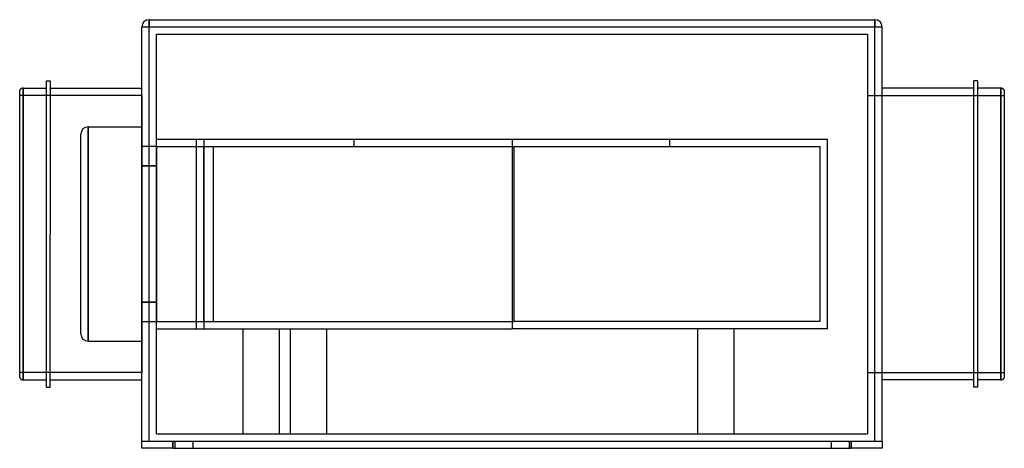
# Model space of a CAD drawing. Header units: millimetres. Extents: x -270 to 270, y -118 to 118.
import ezdxf

# ---------------------------------------------------------------- set-up
doc = ezdxf.new("R2010")
doc.units = ezdxf.units.MM
doc.layers.add('HIDDEN', color=7, linetype='Continuous')
doc.layers.add('THICK', color=7, linetype='Continuous')

msp = doc.modelspace()

# ---------------------------------------------------------------- linework, layer by layer
at = {"layer": 'HIDDEN'}
for p, q in [((-203, 113.5), (-199, 113.5)), ((-203, 113.5), (-203, 113.5)), ((-199, 117.5), (-199, 113.5)), ((-199, 117.5), (-199, 117.5)), ((-199, 113.5), (199, 113.5)), ((-199, -113.5), (-199, 113.5)), ((199, 117.5), (199, 113.5)), ((199, 117.5), (199, 117.5)), ((199, 113.5), (203, 113.5)), ((199, -113.5), (199, 113.5)), ((203, 113.5), (203, 113.5)), ((-195, 109.5), (-195, 109.5)), ((-195, -109.5), (-195, 109.5)), ((-195, 109.5), (195, 109.5)), ((195, 109.5), (195, -109.5)), ((195, 109.5), (195, 109.5)), ((-203, 76), (-270, 76)), ((-268.1, 80), (-268.1, 0)), ((-203, 76), (-203, 0)), ((195, 76), (270, 76)), ((268.1, 0), (268.1, 80)), ((-236.5, -54.75), (-236.5, 54.75)), ((-236.5, 54.75), (-236.5, 54.75)), ((-232.5, 58.75), (-232.5, -58.75)), ((-232.5, -58.75), (-232.5, 58.75)), ((-232.5, 58.75), (-232.5, 58.75)), ((-232.5, 58.75), (-203, 58.75)), ((-203, 58.75), (-203, 58.75)), ((-195, 52), (-195, 52)), ((-195, 52), (0, 52)), ((-173, -52), (-173, 52)), ((-169, 52), (-169, -52)), ((-86.5, 48), (-86.5, 52)), ((0, 52), (173, 52)), ((0, 52), (0, -52)), ((86.5, 48), (86.5, 52)), ((173, -52), (173, 52)), ((-195, 47.9), (-203, 47.9)), ((-203, 47.9), (-203, 47.9)), ((-195, 48), (1, 48)), ((-195, 48), (-195, 48)), ((-195, 48), (-195, -48)), ((-195, 47.9), (-195, 47.9)), ((-169, -48), (-169, 48)), ((-163.95, 48), (-163.95, -48)), ((1, 48), (169, 48)), ((1, 48), (1, 48)), ((1, 48), (1, -48)), ((169, -48), (169, 48)), ((-203, 37.32), (-195, 37.32)), ((-195, 37.32), (-203, 37.32)), ((-268.1, 0), (-268.1, -80)), ((-203, 0), (-203, -76)), ((268.1, -80), (268.1, 0)), ((-203, -37.32), (-195, -37.32)), ((-195, -37.32), (-203, -37.32)), ((-203, -47.9), (-195, -47.9)), ((-203, -47.9), (-203, -47.9)), ((-195, -47.9), (-195, -47.9)), ((-195, -48), (1, -48)), ((-195, -48), (-195, -48)), ((169, -48), (1, -48)), ((1, -48), (1, -48)), ((-195, -52), (0, -52)), ((-195, -52), (-195, -52)), ((-147.7, -52), (-147.7, -109.5)), ((-127.7, -52), (-127.7, -109.5)), ((-121.72, -52), (-121.72, -109.5)), ((-101.72, -52), (-101.72, -109.5)), ((173, -52), (0, -52)), ((101.72, -52), (101.72, -109.5)), ((101.72, -52), (101.72, -109.5)), ((121.72, -52), (121.72, -109.5)), ((121.72, -52), (121.72, -109.5)), ((-236.5, -54.75), (-236.5, -54.75)), ((-232.5, -58.75), (-203, -58.75)), ((-232.5, -58.75), (-232.5, -58.75)), ((-203, -58.75), (-203, -58.75)), ((-203, -76), (-270, -76)), ((195, -76), (270, -76)), ((-195, -109.5), (-195, -109.5)), ((-195, -109.5), (195, -109.5)), ((195, -109.5), (195, -109.5)), ((-203, -113.5), (-203, -113.5)), ((-203, -113.5), (-203, -113.5)), ((-203, -117.5), (-203, -117.5)), ((-186, -117.5), (-186, -113.5)), ((-185, -113.5), (-185, -117.5)), ((-185, -113.5), (-185, -117.5)), ((-175, -113.5), (-175, -117.5)), ((-175, -113.5), (-175, -117.5)), ((175, -113.5), (175, -117.5)), ((175, -113.5), (175, -117.5)), ((185, -113.5), (185, -117.5)), ((185, -113.5), (185, -117.5)), ((186, -113.5), (186, -117.5)), ((203, -113.5), (203, -113.5)), ((203, -113.5), (203, -113.5)), ((203, -117.5), (203, -117.5))]:
    msp.add_line(p, q, dxfattribs=at)
for centre, major_axis in [((-232.5, 54.75), (-4, 0)), ((-232.5, -54.75), (0, -4))]:
    msp.add_ellipse(centre, major_axis=major_axis, ratio=1, start_param=-1.570796, end_param=0, dxfattribs=at)
at = {"layer": 'THICK'}
for p, q in [((-203, 113.5), (-199, 113.5)), ((-203, -113.5), (-203, 113.5)), ((-199, 117.5), (199, 117.5)), ((-199, 113.5), (-199, 117.5)), ((-199, 113.5), (199, 113.5)), ((-199, -113.5), (-199, 113.5)), ((199, 113.5), (199, 117.5)), ((199, 113.5), (203, 113.5)), ((199, -113.5), (199, 113.5)), ((203, -113.5), (203, 113.5)), ((-255.25, 0), (-255.25, 84)), ((-255.25, 84), (-253.25, 84)), ((-253.25, 84), (-253.25, 0)), ((253.25, 0), (253.25, 84)), ((255.25, 84), (253.25, 84)), ((255.25, 84), (255.25, 0)), ((-270, -78.62), (-270, 78.62)), ((-268.1, 0), (-268.1, 80)), ((-268.1, 80), (-255.25, 80)), ((-253.25, 80), (-203, 80)), ((253.25, 80), (203, 80)), ((268.1, 80), (255.25, 80)), ((268.1, 80), (268.1, 0)), ((270, 78.62), (270, 0)), ((-255.25, -84), (-255.25, 0)), ((-253.25, -84), (-253.25, 0)), ((255.25, 0), (255.25, -84)), ((-268.1, -80), (-268.1, 0)), ((253.25, -84), (253.25, 0)), ((268.1, 0), (268.1, -80)), ((270, 0), (270, -78.62)), ((-268.1, -80), (-255.25, -80)), ((-253.25, -80), (-203, -80)), ((253.25, -80), (203, -80)), ((268.1, -80), (255.25, -80)), ((-255.25, -84), (-253.25, -84)), ((255.25, -84), (253.25, -84)), ((-203, -113.5), (-186, -113.5)), ((-203, -117.5), (-203, -113.5)), ((-186, -117.5), (-203, -117.5)), ((-186, -113.5), (186, -113.5)), ((-186, -113.5), (-186, -117.5)), ((-186, -117.5), (186, -117.5)), ((186, -113.5), (203, -113.5)), ((186, -117.5), (186, -113.5)), ((203, -117.5), (186, -117.5)), ((203, -113.5), (203, -117.5))]:
    msp.add_line(p, q, dxfattribs=at)
for centre, radius, start, end in [((-199, 113.5), 4, 90, 180), ((199, 113.5), 4, 0, 90), ((-268.1, 78), 2, 90.0002, 161.8052), ((268.1, 78), 2, 18.1948, 89.9998), ((-268.1, -78), 2, 198.1948, 269.9998), ((268.1, -78), 2, 270.0002, 341.8052)]:
    msp.add_arc(centre, radius, start, end, dxfattribs=at)

doc.saveas('drawing.dxf')
